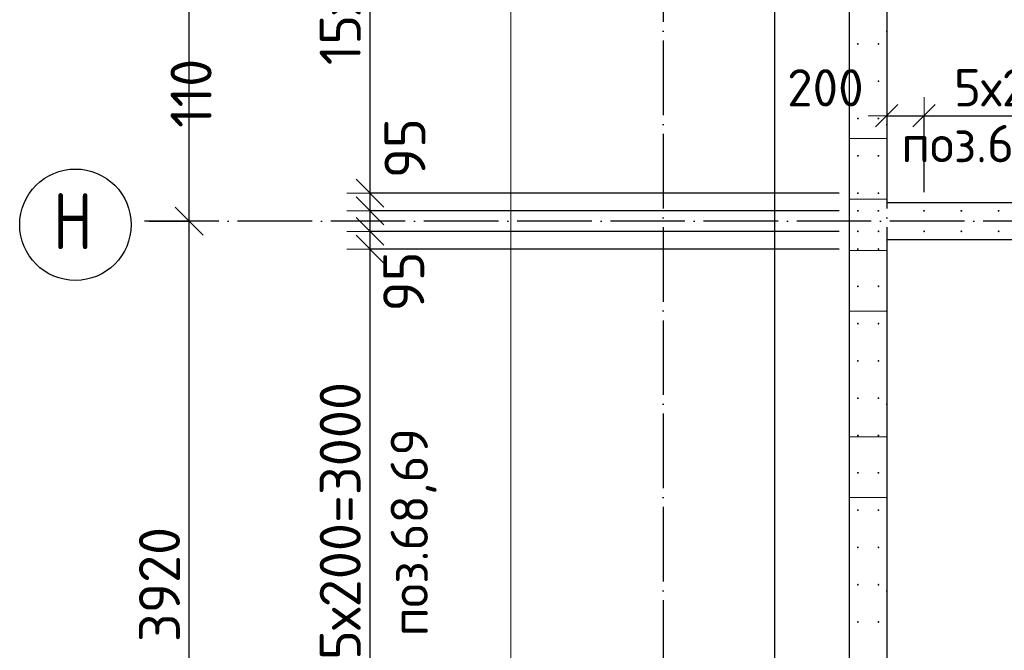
# Model space of a CAD drawing. Header units: millimetres. Extents: x 76517 to 124446, y -73423 to -21861.
# Tile 79 of 117: x 76547 to 81831, y -36682 to -33300. Entities that reach past the tile are written whole.
import ezdxf

# ---------------------------------------------------------------- set-up
doc = ezdxf.new("R2010")
doc.units = ezdxf.units.MM
doc.header["$PDMODE"] = 65
for name, pattern in [('______11', [500, 400, -50, 0, -50]), ('______2', [270, 200, -70]), ('______5', [1100, 800, -100, 100, -100])]:
    doc.linetypes.add(name, pattern=pattern)
for name, color, linetype, lineweight in [('Standard', 7, 'Continuous', 25), ('Арм.стержн. Выпуски', 180, 'Continuous', 35), ('Размерная линия_ общее', 7, 'Continuous', 13), ('Размерная линия_ общее_1', 7, 'Continuous', 13), ('Стена_ общее', 7, 'Continuous', 35), ('Фундамент_ общее', 7, 'Continuous', 35)]:
    doc.layers.add(name, color=color, linetype=linetype, lineweight=lineweight)
doc.layers.add('Осевая линия_ общее', color=7, linetype='______5', lineweight=13, true_color=0xa0a0a0)
doc.styles.add('ISOCPEUR', font='ISOCPEUR')
doc.dimstyles.new('DIMSTYLE_19', dxfattribs={"dimtxt": 220, "dimasz": 250, "dimexe": 0, "dimexo": 0, "dimgap": 110, "dimtad": 2, "dimdec": 0, "dimrnd": 1, "dimzin": 12, "dimdsep": 46, "dimtxsty": 'ISOCPEUR', "dimblk1": 'ALL_ML_STRICH', "dimblk2": 'ALL_ML_STRICH', "dimsah": 1, "dimcen": 0, "dimclrd": 7, "dimclre": 256, "dimclrt": 7, "dimadec": 0, "dimazin": 0, "dimtfac": 1, "dimtdec": 0, "dimtix": 1, "dimtmove": 2, "dimatfit": 3, "dimfxl": 0, "dimtvp": 1.2, "dimtzin": 0, "dimlwd": 0, "dimlwe": -3, "dimarcsym": 0})
doc.dimstyles.new('DIMSTYLE_23', dxfattribs={"dimtxt": 220, "dimasz": 250, "dimexe": 0, "dimexo": 0, "dimgap": 110, "dimtad": 2, "dimdec": 0, "dimrnd": 1, "dimzin": 12, "dimdsep": 46, "dimtxsty": 'ISOCPEUR', "dimblk1": 'ALL_ML_STRICH', "dimblk2": 'ALL_ML_STRICH', "dimsah": 1, "dimcen": 0, "dimclrd": 7, "dimclre": 256, "dimclrt": 7, "dimadec": 0, "dimazin": 0, "dimtfac": 1, "dimtdec": 0, "dimtix": 1, "dimtmove": 2, "dimatfit": 3, "dimfxl": 0, "dimtzin": 0, "dimlwd": 0, "dimlwe": -3, "dimarcsym": 0})
doc.dimstyles.new('DIMSTYLE_24', dxfattribs={"dimtxt": 220, "dimasz": 250, "dimexe": 0, "dimexo": 0, "dimgap": 110, "dimtad": 0, "dimdec": 0, "dimrnd": 1, "dimzin": 12, "dimdsep": 46, "dimtxsty": 'ISOCPEUR', "dimblk1": 'ALL_ML_STRICH', "dimblk2": 'ALL_ML_STRICH', "dimsah": 1, "dimcen": 0, "dimclrd": 7, "dimclre": 256, "dimclrt": 7, "dimadec": 0, "dimazin": 0, "dimtfac": 1, "dimtdec": 0, "dimtix": 1, "dimtmove": 2, "dimatfit": 3, "dimfxl": 0, "dimtvp": 1.2, "dimtzin": 0, "dimlwd": 0, "dimlwe": -3, "dimarcsym": 0})
doc.dimstyles.new('DIMSTYLE_3', dxfattribs={"dimtxt": 220, "dimasz": 250, "dimexe": 0, "dimexo": 0, "dimgap": 110, "dimtad": 2, "dimdec": 0, "dimrnd": 5, "dimzin": 12, "dimdsep": 46, "dimtxsty": 'ISOCPEUR', "dimblk1": 'ALL_ML_STRICH', "dimblk2": 'ALL_ML_STRICH', "dimsah": 1, "dimcen": 0, "dimclrd": 7, "dimclre": 256, "dimclrt": 7, "dimadec": 0, "dimazin": 0, "dimtfac": 1, "dimtdec": 0, "dimtix": 1, "dimtmove": 2, "dimatfit": 3, "dimfxl": 0, "dimtzin": 0, "dimlwd": 0, "dimlwe": -3, "dimarcsym": 0})
doc.dimstyles.new('DIMSTYLE_4', dxfattribs={"dimtxt": 200, "dimasz": 200, "dimexe": 0, "dimexo": 0, "dimgap": 100, "dimtad": 2, "dimdec": 0, "dimrnd": 1, "dimzin": 12, "dimdsep": 46, "dimtxsty": 'ISOCPEUR', "dimblk1": 'ALL_ML_STRICH', "dimblk2": 'ALL_ML_STRICH', "dimsah": 1, "dimcen": 0, "dimclrd": 7, "dimclre": 256, "dimclrt": 7, "dimadec": 0, "dimazin": 0, "dimtfac": 1, "dimtdec": 0, "dimtix": 1, "dimtmove": 2, "dimatfit": 3, "dimfxl": 0, "dimtvp": 1.2, "dimtzin": 0, "dimlwd": 0, "dimlwe": -3, "dimarcsym": 0})
doc.dimstyles.new('DIMSTYLE_5', dxfattribs={"dimtxt": 200, "dimasz": 200, "dimexe": 0, "dimexo": 0, "dimgap": 100, "dimtad": 2, "dimdec": 0, "dimrnd": 1, "dimzin": 12, "dimdsep": 46, "dimtxsty": 'ISOCPEUR', "dimblk1": 'ALL_ML_STRICH', "dimblk2": 'ALL_ML_STRICH', "dimsah": 1, "dimcen": 0, "dimclrd": 7, "dimclre": 256, "dimclrt": 7, "dimadec": 0, "dimazin": 0, "dimtfac": 1, "dimtdec": 0, "dimtix": 1, "dimtmove": 2, "dimatfit": 3, "dimfxl": 0, "dimtzin": 0, "dimlwd": 0, "dimlwe": -3, "dimarcsym": 0})

# ---------------------------------------------------------------- blocks, each defined once
blk = doc.blocks.new('ALL_ML_STRICH')
at = {"color": 0, "linetype": 'ByBlock', "lineweight": -2}
for p, q in [((0, -0.5), (0, 0.5)), ((-0.3, -0.3), (0.3, 0.3)), ((-1, 0), (0.5, 0))]:
    blk.add_line(p, q, dxfattribs=at)
blk = doc.blocks.new('*D14')
at = {"layer": 'DEFPOINTS', "color": 7, "linetype": 'Continuous', "lineweight": 13, "transparency": 33554687}
for p in [(77142.2, -34380), (77142.2, -38300), (77457.3, -38300)]:
    blk.add_point(p, dxfattribs=at)
at = {"layer": 'Размерная линия_ общее', "color": 253, "linetype": 'Continuous', "lineweight": -2, "true_color": 0xa0a0a0, "transparency": 33554687}
for p, q in [((77242.2, -34380), (77457.3, -34380)), ((77242.2, -38300), (77457.3, -38300))]:
    blk.add_line(p, q, dxfattribs=at)
at = {"layer": 'Размерная линия_ общее', "color": 7, "linetype": 'Continuous', "lineweight": -2, "transparency": 33554687}
blk.add_line((77457.3, -38300), (77457.3, -34380), dxfattribs=at)
at = {"layer": 'Размерная линия_ общее', "color": 7, "linetype": 'Continuous', "lineweight": 13, "transparency": 33554687, "xscale": 250, "yscale": 250, "zscale": 250}
for p, rotation in [((77457.3, -34380), 90), ((77457.3, -38300), 270)]:
    blk.add_blockref('ALL_ML_STRICH', p, dxfattribs=dict(at, rotation=rotation))
at = {"layer": 'Размерная линия_ общее', "color": 7, "linetype": 'Continuous', "lineweight": 13, "transparency": 33554687, "insert": (77297.3, -36329), "char_height": 220, "width": 880, "attachment_point": 5, "rotation": 90, "style": 'ISOCPEUR'}
blk.add_mtext('\\A1;{3920}', dxfattribs=at)
blk = doc.blocks.new('*D15')
at = {"layer": 'DEFPOINTS', "color": 7, "linetype": 'Continuous', "lineweight": 13, "transparency": 33554687}
for p in [(77142.2, -30460), (77142.2, -34380), (77457.3, -34380)]:
    blk.add_point(p, dxfattribs=at)
at = {"layer": 'Размерная линия_ общее', "color": 253, "linetype": 'Continuous', "lineweight": -2, "true_color": 0xa0a0a0, "transparency": 33554687}
for p, q in [((77242.2, -30460), (77457.3, -30460)), ((77242.2, -34380), (77457.3, -34380))]:
    blk.add_line(p, q, dxfattribs=at)
at = {"layer": 'Размерная линия_ общее', "color": 7, "linetype": 'Continuous', "lineweight": -2, "transparency": 33554687}
blk.add_line((77457.3, -34380), (77457.3, -30460), dxfattribs=at)
at = {"layer": 'Размерная линия_ общее', "color": 7, "linetype": 'Continuous', "lineweight": 13, "transparency": 33554687, "xscale": 250, "yscale": 250, "zscale": 250}
for p, rotation in [((77457.3, -30460), 90), ((77457.3, -34380), 270)]:
    blk.add_blockref('ALL_ML_STRICH', p, dxfattribs=dict(at, rotation=rotation))
at = {"layer": 'Размерная линия_ общее', "color": 7, "linetype": 'Continuous', "lineweight": 13, "transparency": 33554687, "insert": (77297.3, -32409), "char_height": 220, "width": 880, "attachment_point": 5, "rotation": 90, "style": 'ISOCPEUR'}
blk.add_mtext('\\A1;{3920}', dxfattribs=at)
blk = doc.blocks.new('*D26')
at = {"layer": 'DEFPOINTS', "color": 7, "linetype": 'Continuous', "lineweight": 13, "transparency": 33554687}
for p in [(81200, -33814.8), (81200, -34147.8), (81400, -34325)]:
    blk.add_point(p, dxfattribs=at)
at = {"layer": 'Размерная линия_ общее_1', "color": 253, "linetype": 'Continuous', "lineweight": -2, "true_color": 0xa0a0a0, "transparency": 33554687}
for p, q in [((81200, -33814.8), (81200, -33814.8)), ((81400, -34225), (81400, -33814.8))]:
    blk.add_line(p, q, dxfattribs=at)
at = {"layer": 'Размерная линия_ общее_1', "color": 7, "linetype": 'Continuous', "lineweight": -2, "transparency": 33554687}
blk.add_line((81200, -33814.8), (81400, -33814.8), dxfattribs=at)
at = {"layer": 'Размерная линия_ общее_1', "color": 7, "linetype": 'Continuous', "lineweight": 13, "transparency": 33554687, "xscale": 200, "yscale": 200, "zscale": 200, "rotation": 180}
blk.add_blockref('ALL_ML_STRICH', (81200, -33814.8), dxfattribs=at)
at = {"layer": 'Размерная линия_ общее_1', "color": 7, "linetype": 'Continuous', "lineweight": 13, "transparency": 33554687, "xscale": 200, "yscale": 200, "zscale": 200}
blk.add_blockref('ALL_ML_STRICH', (81400, -33814.8), dxfattribs=at)
at = {"layer": 'Размерная линия_ общее_1', "color": 7, "linetype": 'Continuous', "lineweight": 13, "transparency": 33554687, "insert": (80870.5, -33665.3), "char_height": 200, "width": 600, "attachment_point": 5, "style": 'ISOCPEUR'}
blk.add_mtext('\\A1;{200}', dxfattribs=at)
blk = doc.blocks.new('*D27')
at = {"layer": 'DEFPOINTS', "color": 7, "linetype": 'Continuous', "lineweight": 13, "transparency": 33554687}
for p in [(81400, -33814.8), (81400, -34325), (82400, -34325)]:
    blk.add_point(p, dxfattribs=at)
at = {"layer": 'Размерная линия_ общее_1', "color": 253, "linetype": 'Continuous', "lineweight": -2, "true_color": 0xa0a0a0, "transparency": 33554687}
for p, q in [((81400, -34225), (81400, -33814.8)), ((82400, -34225), (82400, -33814.8))]:
    blk.add_line(p, q, dxfattribs=at)
at = {"layer": 'Размерная линия_ общее_1', "color": 7, "linetype": 'Continuous', "lineweight": -2, "transparency": 33554687}
blk.add_line((81400, -33814.8), (82400, -33814.8), dxfattribs=at)
at = {"layer": 'Размерная линия_ общее_1', "color": 7, "linetype": 'Continuous', "lineweight": 13, "transparency": 33554687, "xscale": 200, "yscale": 200, "zscale": 200, "rotation": 180}
blk.add_blockref('ALL_ML_STRICH', (81400, -33814.8), dxfattribs=at)
at = {"layer": 'Размерная линия_ общее_1', "color": 7, "linetype": 'Continuous', "lineweight": 13, "transparency": 33554687, "xscale": 200, "yscale": 200, "zscale": 200}
blk.add_blockref('ALL_ML_STRICH', (82400, -33814.8), dxfattribs=at)
at = {"layer": 'Размерная линия_ общее_1', "color": 7, "linetype": 'Continuous', "lineweight": 13, "transparency": 33554687, "insert": (81560, -33564.8), "char_height": 200, "width": 10, "attachment_point": 1, "line_spacing_factor": 0.60241, "style": 'ISOCPEUR'}
blk.add_mtext('5х200', dxfattribs=at)
blk = doc.blocks.new('*D278')
at = {"layer": 'DEFPOINTS', "color": 7, "linetype": 'Continuous', "lineweight": 13, "transparency": 33554687}
for p in [(81045, -34530), (78426.9, -37530), (81045, -37530)]:
    blk.add_point(p, dxfattribs=at)
at = {"layer": 'Размерная линия_ общее', "color": 253, "linetype": 'Continuous', "lineweight": -2, "true_color": 0xa0a0a0, "transparency": 33554687}
for p, q in [((80945, -34530), (78426.9, -34530)), ((80945, -37530), (78426.9, -37530))]:
    blk.add_line(p, q, dxfattribs=at)
at = {"layer": 'Размерная линия_ общее', "color": 7, "linetype": 'Continuous', "lineweight": -2, "transparency": 33554687}
blk.add_line((78426.9, -37530), (78426.9, -34530), dxfattribs=at)
at = {"layer": 'Размерная линия_ общее', "color": 7, "linetype": 'Continuous', "lineweight": 13, "transparency": 33554687, "xscale": 250, "yscale": 250, "zscale": 250}
for p, rotation in [((78426.9, -34530), 90), ((78426.9, -37530), 270)]:
    blk.add_blockref('ALL_ML_STRICH', p, dxfattribs=dict(at, rotation=rotation))
at = {"layer": 'Размерная линия_ общее', "color": 7, "linetype": 'Continuous', "lineweight": 13, "transparency": 33554687, "insert": (78156.9, -36844), "char_height": 220, "width": 11, "attachment_point": 1, "rotation": 90, "line_spacing_factor": 0.60241, "style": 'ISOCPEUR'}
blk.add_mtext('15х200=3000', dxfattribs=at)
blk = doc.blocks.new('*D279')
at = {"layer": 'DEFPOINTS', "color": 7, "linetype": 'Continuous', "lineweight": 13, "transparency": 33554687}
for p in [(81045, -34435), (78426.9, -34530), (81045, -34530)]:
    blk.add_point(p, dxfattribs=at)
at = {"layer": 'Размерная линия_ общее', "color": 253, "linetype": 'Continuous', "lineweight": -2, "true_color": 0xa0a0a0, "transparency": 33554687}
for p, q in [((80945, -34435), (78426.9, -34435)), ((80945, -34530), (78426.9, -34530))]:
    blk.add_line(p, q, dxfattribs=at)
at = {"layer": 'Размерная линия_ общее', "color": 7, "linetype": 'Continuous', "lineweight": -2, "transparency": 33554687}
blk.add_line((78426.9, -34530), (78426.9, -34435), dxfattribs=at)
at = {"layer": 'Размерная линия_ общее', "color": 7, "linetype": 'Continuous', "lineweight": 13, "transparency": 33554687, "xscale": 250, "yscale": 250, "zscale": 250}
for p, rotation in [((78426.9, -34530), 270), ((78426.9, -34435), 90)]:
    blk.add_blockref('ALL_ML_STRICH', p, dxfattribs=dict(at, rotation=rotation))
at = {"layer": 'Размерная линия_ общее', "color": 7, "linetype": 'Continuous', "lineweight": 13, "transparency": 33554687, "insert": (78607.8, -34703.7), "char_height": 220, "width": 440, "attachment_point": 5, "rotation": 90, "style": 'ISOCPEUR'}
blk.add_mtext('\\A1;{95}', dxfattribs=at)
blk = doc.blocks.new('*D280')
at = {"layer": 'DEFPOINTS', "color": 7, "linetype": 'Continuous', "lineweight": 13, "transparency": 33554687}
for p in [(81045, -34325), (78426.9, -34435), (81045, -34435)]:
    blk.add_point(p, dxfattribs=at)
at = {"layer": 'Размерная линия_ общее', "color": 253, "linetype": 'Continuous', "lineweight": -2, "true_color": 0xa0a0a0, "transparency": 33554687}
for p, q in [((80945, -34325), (78426.9, -34325)), ((80945, -34435), (78426.9, -34435))]:
    blk.add_line(p, q, dxfattribs=at)
at = {"layer": 'Размерная линия_ общее', "color": 7, "linetype": 'Continuous', "lineweight": -2, "transparency": 33554687}
blk.add_line((78426.9, -34435), (78426.9, -34325), dxfattribs=at)
at = {"layer": 'Размерная линия_ общее', "color": 7, "linetype": 'Continuous', "lineweight": 13, "transparency": 33554687, "xscale": 250, "yscale": 250, "zscale": 250}
for p, rotation in [((78426.9, -34435), 270), ((78426.9, -34325), 90)]:
    blk.add_blockref('ALL_ML_STRICH', p, dxfattribs=dict(at, rotation=rotation))
at = {"layer": 'Размерная линия_ общее', "color": 7, "linetype": 'Continuous', "lineweight": 13, "transparency": 33554687, "insert": (77466.9, -33695), "char_height": 220, "width": 660, "attachment_point": 5, "rotation": 90, "style": 'ISOCPEUR'}
blk.add_mtext('\\A1;{110}', dxfattribs=at)
blk = doc.blocks.new('*D281')
at = {"layer": 'DEFPOINTS', "color": 7, "linetype": 'Continuous', "lineweight": 13, "transparency": 33554687}
for p in [(81045, -34230), (78426.9, -34325), (81045, -34325)]:
    blk.add_point(p, dxfattribs=at)
at = {"layer": 'Размерная линия_ общее', "color": 253, "linetype": 'Continuous', "lineweight": -2, "true_color": 0xa0a0a0, "transparency": 33554687}
for p, q in [((80945, -34230), (78426.9, -34230)), ((80945, -34325), (78426.9, -34325))]:
    blk.add_line(p, q, dxfattribs=at)
at = {"layer": 'Размерная линия_ общее', "color": 7, "linetype": 'Continuous', "lineweight": -2, "transparency": 33554687}
blk.add_line((78426.9, -34325), (78426.9, -34230), dxfattribs=at)
at = {"layer": 'Размерная линия_ общее', "color": 7, "linetype": 'Continuous', "lineweight": 13, "transparency": 33554687, "xscale": 250, "yscale": 250, "zscale": 250}
for p, rotation in [((78426.9, -34325), 270), ((78426.9, -34230), 90)]:
    blk.add_blockref('ALL_ML_STRICH', p, dxfattribs=dict(at, rotation=rotation))
at = {"layer": 'Размерная линия_ общее', "color": 7, "linetype": 'Continuous', "lineweight": 13, "transparency": 33554687, "insert": (78614.5, -33989.2), "char_height": 220, "width": 440, "attachment_point": 5, "rotation": 90, "style": 'ISOCPEUR'}
blk.add_mtext('\\A1;{95}', dxfattribs=at)
blk = doc.blocks.new('*D282')
at = {"layer": 'DEFPOINTS', "color": 7, "linetype": 'Continuous', "lineweight": 13, "transparency": 33554687}
for p in [(81045, -31230), (78426.9, -34230), (81045, -34230)]:
    blk.add_point(p, dxfattribs=at)
at = {"layer": 'Размерная линия_ общее', "color": 253, "linetype": 'Continuous', "lineweight": -2, "true_color": 0xa0a0a0, "transparency": 33554687}
for p, q in [((80945, -31230), (78426.9, -31230)), ((80945, -34230), (78426.9, -34230))]:
    blk.add_line(p, q, dxfattribs=at)
at = {"layer": 'Размерная линия_ общее', "color": 7, "linetype": 'Continuous', "lineweight": -2, "transparency": 33554687}
blk.add_line((78426.9, -34230), (78426.9, -31230), dxfattribs=at)
at = {"layer": 'Размерная линия_ общее', "color": 7, "linetype": 'Continuous', "lineweight": 13, "transparency": 33554687, "xscale": 250, "yscale": 250, "zscale": 250}
for p, rotation in [((78426.9, -31230), 90), ((78426.9, -34230), 270)]:
    blk.add_blockref('ALL_ML_STRICH', p, dxfattribs=dict(at, rotation=rotation))
at = {"layer": 'Размерная линия_ общее', "color": 7, "linetype": 'Continuous', "lineweight": 13, "transparency": 33554687, "insert": (78156.9, -33544), "char_height": 220, "width": 11, "attachment_point": 1, "rotation": 90, "line_spacing_factor": 0.60241, "style": 'ISOCPEUR'}
blk.add_mtext('15х200=3000', dxfattribs=at)

msp = doc.modelspace()

# ---------------------------------------------------------------- hatches: boundary and pattern name
at = {"layer": 'Арм.стержн. Выпуски', "linetype": 'Continuous', "lineweight": 35, "transparency": 33554687}
for points in [[(81050, -33430), (81049.6, -33428.1), (81048.5, -33426.5), (81046.9, -33425.4), (81045, -33425), (81043.1, -33425.4), (81041.5, -33426.5), (81040.4, -33428.1), (81040, -33430), (81040.4, -33431.9), (81041.5, -33433.5), (81043.1, -33434.6), (81045, -33435), (81046.9, -33434.6), (81048.5, -33433.5), (81049.6, -33431.9)], [(81160, -33430), (81159.6, -33428.1), (81158.5, -33426.5), (81156.9, -33425.4), (81155, -33425), (81153.1, -33425.4), (81151.5, -33426.5), (81150.4, -33428.1), (81150, -33430), (81150.4, -33431.9), (81151.5, -33433.5), (81153.1, -33434.6), (81155, -33435), (81156.9, -33434.6), (81158.5, -33433.5), (81159.6, -33431.9)], [(81050, -33630), (81049.6, -33628.1), (81048.5, -33626.5), (81046.9, -33625.4), (81045, -33625), (81043.1, -33625.4), (81041.5, -33626.5), (81040.4, -33628.1), (81040, -33630), (81040.4, -33631.9), (81041.5, -33633.5), (81043.1, -33634.6), (81045, -33635), (81046.9, -33634.6), (81048.5, -33633.5), (81049.6, -33631.9)], [(81160, -33630), (81159.6, -33628.1), (81158.5, -33626.5), (81156.9, -33625.4), (81155, -33625), (81153.1, -33625.4), (81151.5, -33626.5), (81150.4, -33628.1), (81150, -33630), (81150.4, -33631.9), (81151.5, -33633.5), (81153.1, -33634.6), (81155, -33635), (81156.9, -33634.6), (81158.5, -33633.5), (81159.6, -33631.9)], [(81050, -33830), (81049.6, -33828.1), (81048.5, -33826.5), (81046.9, -33825.4), (81045, -33825), (81043.1, -33825.4), (81041.5, -33826.5), (81040.4, -33828.1), (81040, -33830), (81040.4, -33831.9), (81041.5, -33833.5), (81043.1, -33834.6), (81045, -33835), (81046.9, -33834.6), (81048.5, -33833.5), (81049.6, -33831.9)], [(81160, -33830), (81159.6, -33828.1), (81158.5, -33826.5), (81156.9, -33825.4), (81155, -33825), (81153.1, -33825.4), (81151.5, -33826.5), (81150.4, -33828.1), (81150, -33830), (81150.4, -33831.9), (81151.5, -33833.5), (81153.1, -33834.6), (81155, -33835), (81156.9, -33834.6), (81158.5, -33833.5), (81159.6, -33831.9)], [(81050, -34030), (81049.6, -34028.1), (81048.5, -34026.5), (81046.9, -34025.4), (81045, -34025), (81043.1, -34025.4), (81041.5, -34026.5), (81040.4, -34028.1), (81040, -34030), (81040.4, -34031.9), (81041.5, -34033.5), (81043.1, -34034.6), (81045, -34035), (81046.9, -34034.6), (81048.5, -34033.5), (81049.6, -34031.9)], [(81160, -34030), (81159.6, -34028.1), (81158.5, -34026.5), (81156.9, -34025.4), (81155, -34025), (81153.1, -34025.4), (81151.5, -34026.5), (81150.4, -34028.1), (81150, -34030), (81150.4, -34031.9), (81151.5, -34033.5), (81153.1, -34034.6), (81155, -34035), (81156.9, -34034.6), (81158.5, -34033.5), (81159.6, -34031.9)], [(81050, -34230), (81049.6, -34228.1), (81048.5, -34226.5), (81046.9, -34225.4), (81045, -34225), (81043.1, -34225.4), (81041.5, -34226.5), (81040.4, -34228.1), (81040, -34230), (81040.4, -34231.9), (81041.5, -34233.5), (81043.1, -34234.6), (81045, -34235), (81046.9, -34234.6), (81048.5, -34233.5), (81049.6, -34231.9)], [(81160, -34230), (81159.6, -34228.1), (81158.5, -34226.5), (81156.9, -34225.4), (81155, -34225), (81153.1, -34225.4), (81151.5, -34226.5), (81150.4, -34228.1), (81150, -34230), (81150.4, -34231.9), (81151.5, -34233.5), (81153.1, -34234.6), (81155, -34235), (81156.9, -34234.6), (81158.5, -34233.5), (81159.6, -34231.9)], [(81050, -34325), (81049.6, -34323.1), (81048.5, -34321.5), (81046.9, -34320.4), (81045, -34320), (81043.1, -34320.4), (81041.5, -34321.5), (81040.4, -34323.1), (81040, -34325), (81040.4, -34326.9), (81041.5, -34328.5), (81043.1, -34329.6), (81045, -34330), (81046.9, -34329.6), (81048.5, -34328.5), (81049.6, -34326.9)], [(81160, -34325), (81159.6, -34323.1), (81158.5, -34321.5), (81156.9, -34320.4), (81155, -34320), (81153.1, -34320.4), (81151.5, -34321.5), (81150.4, -34323.1), (81150, -34325), (81150.4, -34326.9), (81151.5, -34328.5), (81153.1, -34329.6), (81155, -34330), (81156.9, -34329.6), (81158.5, -34328.5), (81159.6, -34326.9)], [(81405, -34325), (81404.6, -34323.1), (81403.5, -34321.5), (81401.9, -34320.4), (81400, -34320), (81398.1, -34320.4), (81396.5, -34321.5), (81395.4, -34323.1), (81395, -34325), (81395.4, -34326.9), (81396.5, -34328.5), (81398.1, -34329.6), (81400, -34330), (81401.9, -34329.6), (81403.5, -34328.5), (81404.6, -34326.9)], [(81605, -34325), (81604.6, -34323.1), (81603.5, -34321.5), (81601.9, -34320.4), (81600, -34320), (81598.1, -34320.4), (81596.5, -34321.5), (81595.4, -34323.1), (81595, -34325), (81595.4, -34326.9), (81596.5, -34328.5), (81598.1, -34329.6), (81600, -34330), (81601.9, -34329.6), (81603.5, -34328.5), (81604.6, -34326.9)], [(81805, -34325), (81804.6, -34323.1), (81803.5, -34321.5), (81801.9, -34320.4), (81800, -34320), (81798.1, -34320.4), (81796.5, -34321.5), (81795.4, -34323.1), (81795, -34325), (81795.4, -34326.9), (81796.5, -34328.5), (81798.1, -34329.6), (81800, -34330), (81801.9, -34329.6), (81803.5, -34328.5), (81804.6, -34326.9)], [(81050, -34435), (81049.6, -34433.1), (81048.5, -34431.5), (81046.9, -34430.4), (81045, -34430), (81043.1, -34430.4), (81041.5, -34431.5), (81040.4, -34433.1), (81040, -34435), (81040.4, -34436.9), (81041.5, -34438.5), (81043.1, -34439.6), (81045, -34440), (81046.9, -34439.6), (81048.5, -34438.5), (81049.6, -34436.9)], [(81160, -34435), (81159.6, -34433.1), (81158.5, -34431.5), (81156.9, -34430.4), (81155, -34430), (81153.1, -34430.4), (81151.5, -34431.5), (81150.4, -34433.1), (81150, -34435), (81150.4, -34436.9), (81151.5, -34438.5), (81153.1, -34439.6), (81155, -34440), (81156.9, -34439.6), (81158.5, -34438.5), (81159.6, -34436.9)], [(81405, -34435), (81404.6, -34433.1), (81403.5, -34431.5), (81401.9, -34430.4), (81400, -34430), (81398.1, -34430.4), (81396.5, -34431.5), (81395.4, -34433.1), (81395, -34435), (81395.4, -34436.9), (81396.5, -34438.5), (81398.1, -34439.6), (81400, -34440), (81401.9, -34439.6), (81403.5, -34438.5), (81404.6, -34436.9)], [(81605, -34435), (81604.6, -34433.1), (81603.5, -34431.5), (81601.9, -34430.4), (81600, -34430), (81598.1, -34430.4), (81596.5, -34431.5), (81595.4, -34433.1), (81595, -34435), (81595.4, -34436.9), (81596.5, -34438.5), (81598.1, -34439.6), (81600, -34440), (81601.9, -34439.6), (81603.5, -34438.5), (81604.6, -34436.9)], [(81805, -34435), (81804.6, -34433.1), (81803.5, -34431.5), (81801.9, -34430.4), (81800, -34430), (81798.1, -34430.4), (81796.5, -34431.5), (81795.4, -34433.1), (81795, -34435), (81795.4, -34436.9), (81796.5, -34438.5), (81798.1, -34439.6), (81800, -34440), (81801.9, -34439.6), (81803.5, -34438.5), (81804.6, -34436.9)], [(81050, -34530), (81049.6, -34528.1), (81048.5, -34526.5), (81046.9, -34525.4), (81045, -34525), (81043.1, -34525.4), (81041.5, -34526.5), (81040.4, -34528.1), (81040, -34530), (81040.4, -34531.9), (81041.5, -34533.5), (81043.1, -34534.6), (81045, -34535), (81046.9, -34534.6), (81048.5, -34533.5), (81049.6, -34531.9)], [(81160, -34530), (81159.6, -34528.1), (81158.5, -34526.5), (81156.9, -34525.4), (81155, -34525), (81153.1, -34525.4), (81151.5, -34526.5), (81150.4, -34528.1), (81150, -34530), (81150.4, -34531.9), (81151.5, -34533.5), (81153.1, -34534.6), (81155, -34535), (81156.9, -34534.6), (81158.5, -34533.5), (81159.6, -34531.9)], [(81050, -34730), (81049.6, -34728.1), (81048.5, -34726.5), (81046.9, -34725.4), (81045, -34725), (81043.1, -34725.4), (81041.5, -34726.5), (81040.4, -34728.1), (81040, -34730), (81040.4, -34731.9), (81041.5, -34733.5), (81043.1, -34734.6), (81045, -34735), (81046.9, -34734.6), (81048.5, -34733.5), (81049.6, -34731.9)], [(81160, -34730), (81159.6, -34728.1), (81158.5, -34726.5), (81156.9, -34725.4), (81155, -34725), (81153.1, -34725.4), (81151.5, -34726.5), (81150.4, -34728.1), (81150, -34730), (81150.4, -34731.9), (81151.5, -34733.5), (81153.1, -34734.6), (81155, -34735), (81156.9, -34734.6), (81158.5, -34733.5), (81159.6, -34731.9)], [(81050, -34930), (81049.6, -34928.1), (81048.5, -34926.5), (81046.9, -34925.4), (81045, -34925), (81043.1, -34925.4), (81041.5, -34926.5), (81040.4, -34928.1), (81040, -34930), (81040.4, -34931.9), (81041.5, -34933.5), (81043.1, -34934.6), (81045, -34935), (81046.9, -34934.6), (81048.5, -34933.5), (81049.6, -34931.9)], [(81160, -34930), (81159.6, -34928.1), (81158.5, -34926.5), (81156.9, -34925.4), (81155, -34925), (81153.1, -34925.4), (81151.5, -34926.5), (81150.4, -34928.1), (81150, -34930), (81150.4, -34931.9), (81151.5, -34933.5), (81153.1, -34934.6), (81155, -34935), (81156.9, -34934.6), (81158.5, -34933.5), (81159.6, -34931.9)], [(81050, -35130), (81049.6, -35128.1), (81048.5, -35126.5), (81046.9, -35125.4), (81045, -35125), (81043.1, -35125.4), (81041.5, -35126.5), (81040.4, -35128.1), (81040, -35130), (81040.4, -35131.9), (81041.5, -35133.5), (81043.1, -35134.6), (81045, -35135), (81046.9, -35134.6), (81048.5, -35133.5), (81049.6, -35131.9)], [(81160, -35130), (81159.6, -35128.1), (81158.5, -35126.5), (81156.9, -35125.4), (81155, -35125), (81153.1, -35125.4), (81151.5, -35126.5), (81150.4, -35128.1), (81150, -35130), (81150.4, -35131.9), (81151.5, -35133.5), (81153.1, -35134.6), (81155, -35135), (81156.9, -35134.6), (81158.5, -35133.5), (81159.6, -35131.9)], [(81050, -35330), (81049.6, -35328.1), (81048.5, -35326.5), (81046.9, -35325.4), (81045, -35325), (81043.1, -35325.4), (81041.5, -35326.5), (81040.4, -35328.1), (81040, -35330), (81040.4, -35331.9), (81041.5, -35333.5), (81043.1, -35334.6), (81045, -35335), (81046.9, -35334.6), (81048.5, -35333.5), (81049.6, -35331.9)], [(81160, -35330), (81159.6, -35328.1), (81158.5, -35326.5), (81156.9, -35325.4), (81155, -35325), (81153.1, -35325.4), (81151.5, -35326.5), (81150.4, -35328.1), (81150, -35330), (81150.4, -35331.9), (81151.5, -35333.5), (81153.1, -35334.6), (81155, -35335), (81156.9, -35334.6), (81158.5, -35333.5), (81159.6, -35331.9)], [(81050, -35530), (81049.6, -35528.1), (81048.5, -35526.5), (81046.9, -35525.4), (81045, -35525), (81043.1, -35525.4), (81041.5, -35526.5), (81040.4, -35528.1), (81040, -35530), (81040.4, -35531.9), (81041.5, -35533.5), (81043.1, -35534.6), (81045, -35535), (81046.9, -35534.6), (81048.5, -35533.5), (81049.6, -35531.9)], [(81160, -35530), (81159.6, -35528.1), (81158.5, -35526.5), (81156.9, -35525.4), (81155, -35525), (81153.1, -35525.4), (81151.5, -35526.5), (81150.4, -35528.1), (81150, -35530), (81150.4, -35531.9), (81151.5, -35533.5), (81153.1, -35534.6), (81155, -35535), (81156.9, -35534.6), (81158.5, -35533.5), (81159.6, -35531.9)], [(81050, -35730), (81049.6, -35728.1), (81048.5, -35726.5), (81046.9, -35725.4), (81045, -35725), (81043.1, -35725.4), (81041.5, -35726.5), (81040.4, -35728.1), (81040, -35730), (81040.4, -35731.9), (81041.5, -35733.5), (81043.1, -35734.6), (81045, -35735), (81046.9, -35734.6), (81048.5, -35733.5), (81049.6, -35731.9)], [(81160, -35730), (81159.6, -35728.1), (81158.5, -35726.5), (81156.9, -35725.4), (81155, -35725), (81153.1, -35725.4), (81151.5, -35726.5), (81150.4, -35728.1), (81150, -35730), (81150.4, -35731.9), (81151.5, -35733.5), (81153.1, -35734.6), (81155, -35735), (81156.9, -35734.6), (81158.5, -35733.5), (81159.6, -35731.9)], [(81050, -35930), (81049.6, -35928.1), (81048.5, -35926.5), (81046.9, -35925.4), (81045, -35925), (81043.1, -35925.4), (81041.5, -35926.5), (81040.4, -35928.1), (81040, -35930), (81040.4, -35931.9), (81041.5, -35933.5), (81043.1, -35934.6), (81045, -35935), (81046.9, -35934.6), (81048.5, -35933.5), (81049.6, -35931.9)], [(81160, -35930), (81159.6, -35928.1), (81158.5, -35926.5), (81156.9, -35925.4), (81155, -35925), (81153.1, -35925.4), (81151.5, -35926.5), (81150.4, -35928.1), (81150, -35930), (81150.4, -35931.9), (81151.5, -35933.5), (81153.1, -35934.6), (81155, -35935), (81156.9, -35934.6), (81158.5, -35933.5), (81159.6, -35931.9)], [(81050, -36130), (81049.6, -36128.1), (81048.5, -36126.5), (81046.9, -36125.4), (81045, -36125), (81043.1, -36125.4), (81041.5, -36126.5), (81040.4, -36128.1), (81040, -36130), (81040.4, -36131.9), (81041.5, -36133.5), (81043.1, -36134.6), (81045, -36135), (81046.9, -36134.6), (81048.5, -36133.5), (81049.6, -36131.9)], [(81160, -36130), (81159.6, -36128.1), (81158.5, -36126.5), (81156.9, -36125.4), (81155, -36125), (81153.1, -36125.4), (81151.5, -36126.5), (81150.4, -36128.1), (81150, -36130), (81150.4, -36131.9), (81151.5, -36133.5), (81153.1, -36134.6), (81155, -36135), (81156.9, -36134.6), (81158.5, -36133.5), (81159.6, -36131.9)], [(81050, -36330), (81049.6, -36328.1), (81048.5, -36326.5), (81046.9, -36325.4), (81045, -36325), (81043.1, -36325.4), (81041.5, -36326.5), (81040.4, -36328.1), (81040, -36330), (81040.4, -36331.9), (81041.5, -36333.5), (81043.1, -36334.6), (81045, -36335), (81046.9, -36334.6), (81048.5, -36333.5), (81049.6, -36331.9)], [(81160, -36330), (81159.6, -36328.1), (81158.5, -36326.5), (81156.9, -36325.4), (81155, -36325), (81153.1, -36325.4), (81151.5, -36326.5), (81150.4, -36328.1), (81150, -36330), (81150.4, -36331.9), (81151.5, -36333.5), (81153.1, -36334.6), (81155, -36335), (81156.9, -36334.6), (81158.5, -36333.5), (81159.6, -36331.9)], [(81050, -36530), (81049.6, -36528.1), (81048.5, -36526.5), (81046.9, -36525.4), (81045, -36525), (81043.1, -36525.4), (81041.5, -36526.5), (81040.4, -36528.1), (81040, -36530), (81040.4, -36531.9), (81041.5, -36533.5), (81043.1, -36534.6), (81045, -36535), (81046.9, -36534.6), (81048.5, -36533.5), (81049.6, -36531.9)], [(81160, -36530), (81159.6, -36528.1), (81158.5, -36526.5), (81156.9, -36525.4), (81155, -36525), (81153.1, -36525.4), (81151.5, -36526.5), (81150.4, -36528.1), (81150, -36530), (81150.4, -36531.9), (81151.5, -36533.5), (81153.1, -36534.6), (81155, -36535), (81156.9, -36534.6), (81158.5, -36533.5), (81159.6, -36531.9)]]:
    msp.add_hatch(color=4, dxfattribs=at).paths.add_polyline_path(points)

# ---------------------------------------------------------------- linework, layer by layer
at = {"layer": 'Standard', "color": 7, "linetype": 'Continuous', "lineweight": 13, "transparency": 33554687}
msp.add_lwpolyline([(79182.6, -70750), (105457, -70750), (105457, -23310), (79182.6, -23310), (79182.6, -70750)], dxfattribs=at)
at = {"layer": 'Осевая линия_ общее', "color": 253, "linetype": '______11', "lineweight": -3, "true_color": 0xa0a0a0, "transparency": 33554687}
for p, q in [((80000, -23410), (80000, -72827.9)), ((81200, -23410), (81200, -72827.9)), ((96620, -34380), (77142.2, -34380))]:
    msp.add_line(p, q, dxfattribs=at)
at = {"layer": 'Осевая линия_ общее', "color": 7, "linetype": 'Continuous', "lineweight": -3, "transparency": 33554687}
msp.add_circle((76846, -34399.5), 298.8, dxfattribs=at)
at = {"layer": 'Стена_ общее', "color": 7, "linetype": 'Continuous', "lineweight": 25, "transparency": 33554687}
for p, q in [((81200, -30980), (81200, -34280)), ((81200, -30980), (81200, -34280)), ((81000, -37580), (81000, -31180)), ((81000, -37580), (81000, -31180)), ((81200, -34280), (82450, -34280)), ((81200, -34280), (82450, -34280)), ((81200, -34480), (81200, -37580)), ((82450, -34480), (81200, -34480)), ((81200, -34480), (81200, -37580)), ((82450, -34480), (81200, -34480))]:
    msp.add_line(p, q, dxfattribs=at)
at = {"layer": 'Стена_ общее', "color": 253, "linetype": '______2', "lineweight": 18, "true_color": 0xababab, "transparency": 33554687}
for p, q in [((81200, -33937.5), (81000, -33937.5)), ((81200, -33937.5), (81000, -33937.5)), ((81000, -33938.4), (81000, -34004.5)), ((81000, -33938.4), (81000, -34004.5)), ((81200, -34018.8), (81200, -33941.1)), ((81200, -34018.8), (81200, -33941.1)), ((81000, -34018.8), (81000, -34181.2)), ((81000, -34018.8), (81000, -34181.2)), ((81000, -34195.5), (81000, -34541.1)), ((81000, -34195.5), (81000, -34541.1)), ((81000, -34262.5), (81200, -34262.5)), ((81000, -34262.5), (81200, -34262.5)), ((81200, -34537.5), (81000, -34537.5)), ((81200, -34537.5), (81000, -34537.5)), ((81000, -34568.5), (81000, -34733.8)), ((81000, -34568.5), (81000, -34733.8)), ((81000, -34862.5), (81200, -34862.5)), ((81000, -34862.5), (81200, -34862.5)), ((81200, -35537.5), (81000, -35537.5)), ((81200, -35537.5), (81000, -35537.5)), ((81000, -35862.5), (81200, -35862.5)), ((81000, -35862.5), (81200, -35862.5))]:
    msp.add_line(p, q, dxfattribs=at)
at = {"layer": 'Фундамент_ общее', "color": 7, "lineweight": 25, "transparency": 33554687}
msp.add_line((80600, -37180), (80600, -31580), dxfattribs=at)
at = {"layer": 'Фундамент_ общее', "color": 7, "linetype": 'Continuous', "lineweight": 25, "transparency": 33554687}
msp.add_line((80600, -37180), (80600, -31580), dxfattribs=at)

# ---------------------------------------------------------------- texts
at = {"layer": 'Standard', "color": 7, "linetype": 'Continuous', "lineweight": 13, "transparency": 33554687, "insert": (81835.8, -33864.7), "char_height": 200, "width": 1196.491, "attachment_point": 2, "style": 'ISOCPEUR'}
msp.add_mtext('\\A1;{\\fISOCPEUR|i0|b0;\\H200.000000;\\W1.000000;\\C7;поз.68,69}\\P', dxfattribs=at)
at = {"layer": 'Standard', "color": 7, "linetype": 'Continuous', "lineweight": 13, "transparency": 33554687, "insert": (78537.6, -36048.5), "char_height": 200, "width": 1196.491, "attachment_point": 2, "rotation": 90, "style": 'ISOCPEUR'}
msp.add_mtext('\\A1;{\\fISOCPEUR|i0|b0;\\H200.000000;\\W1.000000;\\C7;поз.68,69}\\P', dxfattribs=at)
at = {"layer": 'Осевая линия_ общее', "color": 7, "linetype": 'Continuous', "lineweight": -3, "transparency": 33554687, "insert": (76726, -34530), "char_height": 300, "width": 359.833, "attachment_point": 7, "style": 'ISOCPEUR'}
msp.add_mtext('\\W0.80;Н', dxfattribs=at)

# ---------------------------------------------------------------- dimensions: what is measured, and where the dimension line sits
at = {"layer": 'Размерная линия_ общее', "color": 7, "linetype": 'Continuous', "lineweight": 13, "transparency": 33554687}
for base, p1, p2, dimstyle, picture, middle in [((77457.3, -30460), (77242.2, -34380), (77242.2, -30460), 'DIMSTYLE_3', '*D15', (77297.3, -32409)), ((78426.9, -34325), (80945, -34435), (80945, -34325), 'DIMSTYLE_19', '*D280', (77466.9, -33695)), ((78426.9, -34230), (80945, -34325), (80945, -34230), 'DIMSTYLE_24', '*D281', (78614.5, -33989.2)), ((77457.3, -34380), (77242.2, -38300), (77242.2, -34380), 'DIMSTYLE_3', '*D14', (77297.3, -36329)), ((78426.9, -34435), (80945, -34530), (80945, -34435), 'DIMSTYLE_24', '*D279', (78607.8, -34703.7))]:
    dim = msp.add_linear_dim(base=base, p1=p1, p2=p2, angle=90, dimstyle=dimstyle, override={"dimpost": '<>', "dimclrd": 7, "dimclre": 253, "dimclrt": 7, "dimlwd": 0, "dimlwe": 65533}, dxfattribs=at)
    dim.commit()
    dim.dimension.update_dxf_attribs({"geometry": picture, "text_midpoint": middle, "dimtype": 160})
for base, p1, p2, picture, middle in [((78426.9, -31230), (80945, -34230), (80945, -31230), '*D282', (78316.9, -32730)), ((78426.9, -34530), (80945, -37530), (80945, -34530), '*D278', (78316.9, -36030))]:
    dim = msp.add_linear_dim(base=base, p1=p1, p2=p2, angle=90, text='15х200=3000', dimstyle='DIMSTYLE_23', override={"dimpost": '<>', "dimclrd": 7, "dimclre": 253, "dimclrt": 7, "dimlwd": 0, "dimlwe": 65533}, dxfattribs=at)
    dim.commit()
    dim.dimension.update_dxf_attribs({"geometry": picture, "text_midpoint": middle, "dimtype": 160})
at = {"layer": 'Размерная линия_ общее_1', "color": 7, "linetype": 'Continuous', "lineweight": 13, "transparency": 33554687}
dim = msp.add_linear_dim(base=(81400, -33814.8), p1=(81200, -33814.8), p2=(81400, -34225), dimstyle='DIMSTYLE_4', override={"dimpost": '<>', "dimclrd": 7, "dimclre": 253, "dimclrt": 7, "dimlwd": 0, "dimlwe": 65533}, dxfattribs=at)
dim.commit()
dim.dimension.update_dxf_attribs({"geometry": '*D26', "text_midpoint": (80870.5, -33665.3), "dimtype": 160})
dim = msp.add_linear_dim(base=(82400, -33814.8), p1=(81400, -34225), p2=(82400, -34225), text='5х200', dimstyle='DIMSTYLE_5', override={"dimpost": '<>', "dimclrd": 7, "dimclre": 253, "dimclrt": 7, "dimlwd": 0, "dimlwe": 65533}, dxfattribs=at)
dim.commit()
dim.dimension.update_dxf_attribs({"geometry": '*D27', "text_midpoint": (81900, -33714.8), "dimtype": 160})

doc.saveas('drawing.dxf')
